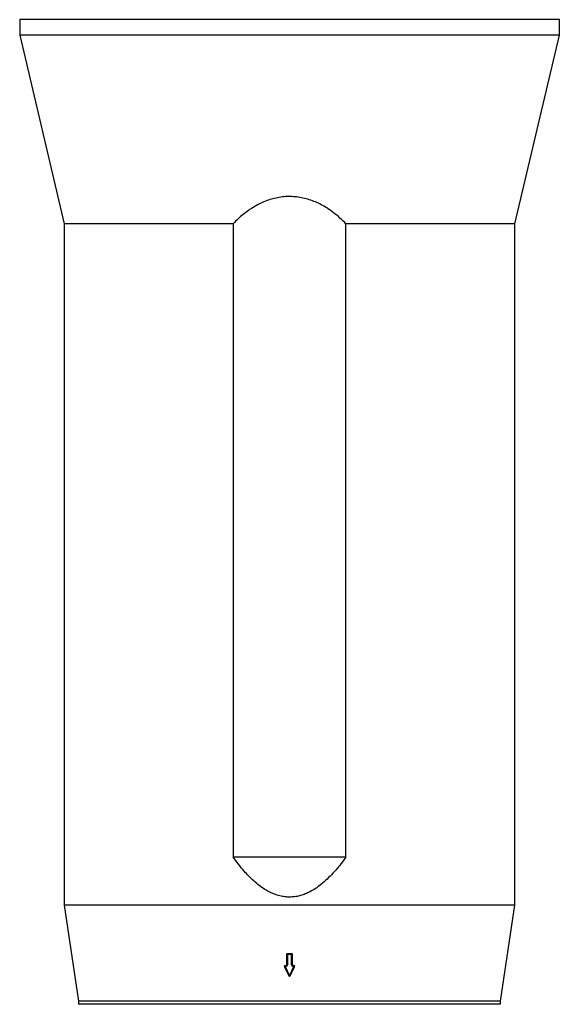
# Model space of a CAD drawing. Header units: millimetres. Extents: x 1245 to 2645, y 237 to 3790.
# Tile 4 of 7: x 1608 to 2283, y 1814 to 3045. Entities that reach past the tile are written whole.
import ezdxf

# ---------------------------------------------------------------- set-up
doc = ezdxf.new("R2010")
doc.units = ezdxf.units.MM

msp = doc.modelspace()

# ---------------------------------------------------------------- linework, layer by layer
at = {"color": 7, "linetype": 'Continuous', "lineweight": 25}
for p, q in [((1607.9, 3044.7), (1607.9, 3025.2)), ((1945.4, 3044.7), (1607.9, 3044.7)), ((2282.9, 3044.7), (1945.4, 3044.7)), ((2282.9, 3025.2), (2282.9, 3044.7)), ((1607.9, 3025.2), (1663.4, 2789.7)), ((1945.4, 3025.2), (1607.9, 3025.2)), ((2282.9, 3025.2), (1945.4, 3025.2)), ((2227.4, 2789.7), (2282.9, 3025.2)), ((1663.4, 2789.7), (1663.4, 1938.2)), ((1874.9, 2789.7), (1663.4, 2789.7)), ((1874.9, 2789.7), (1874.9, 1998.2)), ((2227.4, 2789.7), (2015.8, 2789.7)), ((2015.8, 1998.2), (2015.8, 2789.7)), ((2227.4, 1938.2), (2227.4, 2789.7)), ((2015.8, 1998.2), (1874.9, 1998.2)), ((1663.4, 1938.2), (1681.4, 1818.2)), ((1945.4, 1938.2), (1663.4, 1938.2)), ((2227.4, 1938.2), (1945.4, 1938.2)), ((2209.4, 1818.2), (2227.4, 1938.2)), ((1941.9, 1876.5), (1941.9, 1876.4)), ((1941.9, 1863.6), (1941.9, 1876.4)), ((1942.9, 1877.5), (1942.9, 1877.4)), ((1942.9, 1876.3), (1942.9, 1877.4)), ((1942.9, 1877.4), (1947.9, 1877.4)), ((1947.9, 1876.3), (1942.9, 1876.3)), ((1942.9, 1876.3), (1942.9, 1863.4)), ((1947.9, 1877.5), (1947.9, 1877.4)), ((1947.9, 1876.3), (1947.9, 1877.4)), ((1947.9, 1863.4), (1947.9, 1876.3)), ((1948.9, 1876.5), (1948.9, 1876.4)), ((1948.9, 1876.4), (1948.9, 1863.6)), ((1938.9, 1861.7), (1938.9, 1861.6)), ((1939, 1861.2), (1944.5, 1849.7)), ((1939.9, 1862.7), (1939.9, 1862.6)), ((1939.9, 1862.6), (1939.9, 1861.5)), ((1939.9, 1862.6), (1940.9, 1862.6)), ((1939.9, 1861.5), (1945.4, 1849.9)), ((1940.9, 1861.5), (1939.9, 1861.5)), ((1940.9, 1862.7), (1940.9, 1862.6)), ((1940.9, 1861.5), (1940.9, 1862.6)), ((1945.4, 1849.9), (1950.8, 1861.5)), ((1946.3, 1849.7), (1951.7, 1861.2)), ((1949.9, 1862.7), (1949.9, 1862.6)), ((1949.9, 1862.6), (1949.9, 1861.5)), ((1949.9, 1862.6), (1950.8, 1862.6)), ((1950.8, 1861.5), (1949.9, 1861.5)), ((1950.8, 1862.7), (1950.8, 1862.6)), ((1950.8, 1862.6), (1950.8, 1861.5)), ((1951.8, 1861.6), (1951.8, 1861.7)), ((1681.4, 1818.2), (1681.4, 1814.2)), ((1945.4, 1818.2), (1681.4, 1818.2)), ((2209.4, 1818.2), (1945.4, 1818.2)), ((2209.4, 1814.2), (2209.4, 1818.2))]:
    msp.add_line(p, q, dxfattribs=at)
at = {"color": 1, "linetype": 'Continuous', "lineweight": 25}
for p, q in [((1945.4, 1814.2), (1681.4, 1814.2)), ((2209.4, 1814.2), (1945.4, 1814.2))]:
    msp.add_line(p, q, dxfattribs=at)
at = {"color": 7, "linetype": 'Continuous', "lineweight": 25}
for centre, radius, start, end in [((1942.9, 1876.4), 0.994, 89.6802, 179.6838), ((1942.6, 1878.1), 1.81, 245.3846, 277.7449), ((1947.9, 1876.4), 0.994, 0.3162, 90.3198), ((1948.1, 1878.1), 1.81, 262.2551, 294.6154), ((1939.9, 1861.6), 1, 180, 205.245), ((1940.9, 1863.6), 0.994, 269.6802, 359.6838), ((1940.9, 1863.5), 1.99, 269.6817, 359.6788), ((1942.6, 1865.2), 1.81, 245.3677, 277.7483), ((1948.1, 1865.2), 1.81, 262.2517, 294.6323), ((1949.8, 1863.5), 1.99, 180.3212, 270.3183), ((1949.9, 1863.6), 0.994, 180.3162, 270.3198), ((1950.8, 1861.6), 1, 334.755, 0), ((1945.4, 1850.1), 1, 205.245, 334.755)]:
    msp.add_arc(centre, radius, start, end, dxfattribs=at)
at = {"color": 1, "linetype": 'Continuous', "lineweight": 25}
for centre, radius, start, end in [((1939.9, 1861.6), 0.995, 89.6993, 179.6647), ((1939, 1862.9), 1.75, 271.3938, 302.8035), ((1950.8, 1861.6), 0.993, 0.2326, 90.4035), ((1951.7, 1862.9), 1.75, 237.1965, 268.6062), ((1944.4, 1851.4), 1.75, 271.3729, 302.8106), ((1946.3, 1851.4), 1.75, 237.1894, 268.6271)]:
    msp.add_arc(centre, radius, start, end, dxfattribs=at)
at = {"color": 7, "linetype": 'Continuous', "lineweight": 25}
for centre, major_axis, start_param, end_param in [((1945.4, 1919.4), (279.1, 0), 4.703432, 4.721346), ((1945.4, 1904.2), (276.8, 0), 4.692772, 4.696133), ((1945.4, 1904.2), (276.8, 0), 4.728645, 4.732006)]:
    msp.add_ellipse(centre, major_axis=major_axis, ratio=0.150038, start_param=start_param, end_param=end_param, dxfattribs=at)
for points, knots in [([(2015.8, 2789.7), (2013.4, 2792.1), (2008.6, 2796.9), (2000.6, 2803.5), (1992.7, 2809.1), (1985.1, 2813.5), (1977.8, 2817), (1970.2, 2819.8), (1962.3, 2821.9), (1954.4, 2823.2), (1946.4, 2823.8), (1938.4, 2823.5), (1930.4, 2822.3), (1922.7, 2820.5), (1915.1, 2817.9), (1907.7, 2814.6), (1900.6, 2810.6), (1893.8, 2806.2), (1887.3, 2801.2), (1880.9, 2795.7), (1876.9, 2791.7), (1874.9, 2789.7)], [0, 0, 0, 0, 0.0657319, 0.1315383, 0.1971974, 0.2470491, 0.29711, 0.3470967, 0.3968471, 0.4453127, 0.4939269, 0.5423798, 0.5907581, 0.63929, 0.6877067, 0.7383027, 0.7890776, 0.8399159, 0.8906002, 0.9452961, 1, 1, 1, 1]), ([(2015.8, 1998.2), (2013.8, 1995.4), (2009.8, 1989.8), (2003.2, 1981.8), (1996.2, 1974.2), (1989.3, 1967.6), (1982.6, 1962.1), (1976.2, 1957.7), (1969.8, 1954.1), (1963.7, 1951.5), (1957.8, 1949.6), (1951.8, 1948.5), (1945.6, 1948), (1939.5, 1948.4), (1933.2, 1949.5), (1926.8, 1951.5), (1920.5, 1954.3), (1914, 1958), (1907.3, 1962.6), (1900.7, 1968.2), (1894.4, 1974.3), (1888, 1981.2), (1881.4, 1989.2), (1877.1, 1995.2), (1874.9, 1998.2)], [0, 0, 0, 0, 0.057871, 0.115833, 0.173721, 0.23149, 0.275117, 0.318797, 0.362348, 0.396293, 0.430315, 0.464213, 0.498362, 0.532653, 0.566815, 0.605014, 0.643364, 0.681638, 0.729942, 0.7784, 0.826952, 0.875384, 0.937686, 1, 1, 1, 1]), ([(1941.9, 1876.5), (1941.9, 1876.5), (1941.9, 1876.7), (1941.9, 1876.9), (1942.1, 1877.2), (1942.4, 1877.4), (1942.7, 1877.5), (1942.8, 1877.5), (1942.9, 1877.5)], [0, 0, 0, 0, 0.068226, 0.282863, 0.497521, 0.712163, 0.926809, 1, 1, 1, 1]), ([(1947.9, 1877.5), (1948, 1877.5), (1948.2, 1877.5), (1948.5, 1877.3), (1948.7, 1877), (1948.8, 1876.8), (1948.9, 1876.6), (1948.9, 1876.5)], [0, 0, 0, 0, 0.21458, 0.429293, 0.643996, 0.858675, 1, 1, 1, 1]), ([(1938.9, 1861.7), (1938.9, 1861.8), (1939, 1862), (1939.1, 1862.3), (1939.3, 1862.5), (1939.6, 1862.7), (1939.8, 1862.7), (1939.9, 1862.7)], [0, 0, 0, 0, 0.186858, 0.401423, 0.616049, 0.830738, 1, 1, 1, 1]), ([(1940.9, 1862.7), (1941, 1862.7), (1941.2, 1862.7), (1941.5, 1862.9), (1941.7, 1863.1), (1941.8, 1863.4), (1941.9, 1863.6), (1941.9, 1863.7)], [0, 0, 0, 0, 0.214596, 0.429293, 0.644014, 0.858687, 1, 1, 1, 1]), ([(1948.9, 1863.7), (1948.9, 1863.7), (1948.9, 1863.5), (1948.9, 1863.3), (1949.1, 1863), (1949.3, 1862.8), (1949.6, 1862.7), (1949.8, 1862.7), (1949.9, 1862.7)], [0, 0, 0, 0, 0.023044, 0.237682, 0.452314, 0.666991, 0.881638, 1, 1, 1, 1]), ([(1950.8, 1862.7), (1950.9, 1862.7), (1951.1, 1862.7), (1951.4, 1862.5), (1951.6, 1862.2), (1951.8, 1862), (1951.8, 1861.8), (1951.8, 1861.7)], [0, 0, 0, 0, 0.214676, 0.429462, 0.644269, 0.859023, 1, 1, 1, 1])]:
    msp.add_open_spline(points, degree=3, knots=knots, dxfattribs=at)

doc.saveas('drawing.dxf')
